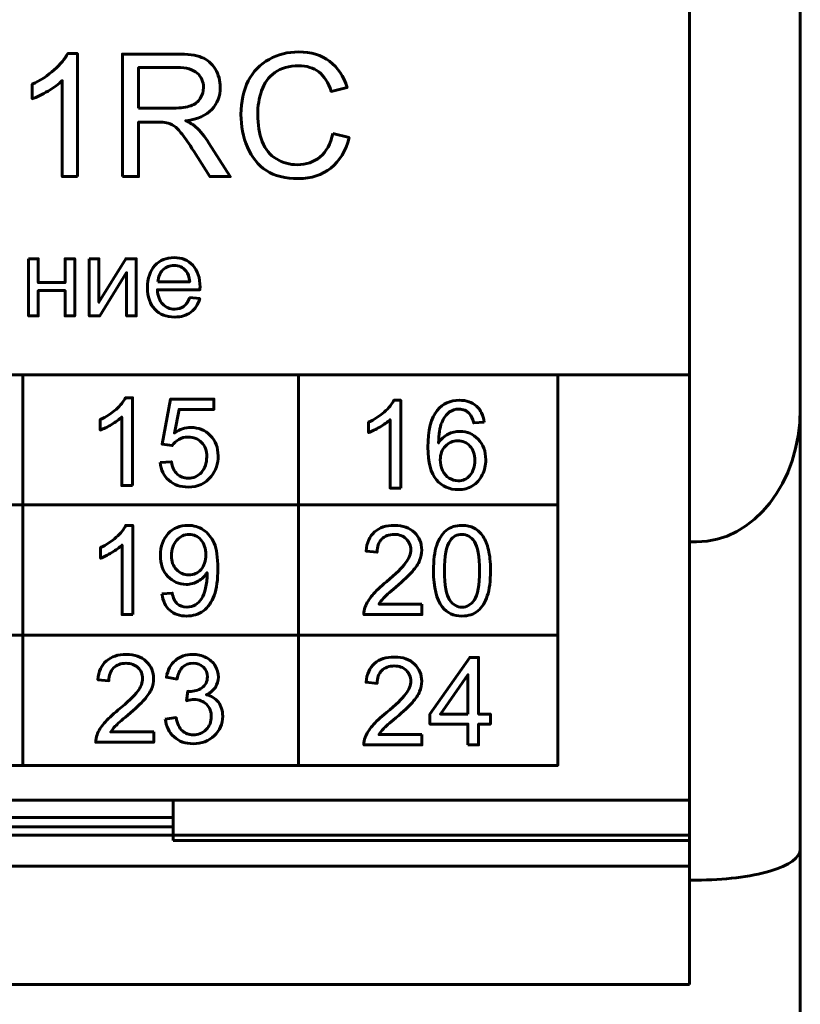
# Model space of a CAD drawing. Header units: millimetres. Extents: x -16 to 13, y -44 to 65.
# Tile 3 of 10: x 1 to 13, y -30 to -15. Entities that reach past the tile are written whole.
import ezdxf

# ---------------------------------------------------------------- set-up
doc = ezdxf.new("R2010")
doc.units = ezdxf.units.MM
doc.linetypes.add('K5LT_BASIC', pattern=[0])

# ---------------------------------------------------------------- blocks, each defined once
blk = doc.blocks.new('U0')
at = {"color": 150, "linetype": 'K5LT_BASIC', "lineweight": 60, "true_color": 0x0080ff}
for p, q in [((11.118, -27.219), (11.118, 47.888)), ((-8.282, -27.219), (11.118, -27.219))]:
    blk.add_line(p, q, dxfattribs=at)

msp = doc.modelspace()

# ---------------------------------------------------------------- linework, layer by layer
at = {"color": 150, "linetype": 'K5LT_BASIC', "lineweight": 60, "true_color": 0x0080ff}
for p, q in [((12.718, 41.735), (12.718, -21.066)), ((1.495, -26.211), (1.495, -20.573)), ((5.475, -20.573), (5.475, -26.211)), ((9.218, -20.573), (11.118, -20.573)), ((12.718, -27.421), (12.718, -21.066)), ((-6.225, -22.452), (9.218, -22.452)), ((11.118, -22.986), (11.218, -22.986)), ((11.118, -22.986), (11.118, -27.219)), ((11.118, -22.986), (11.218, -22.986)), ((11.118, -22.986), (11.118, -27.865)), ((-6.225, -24.332), (9.218, -24.332)), ((-8.282, -26.711), (11.118, -26.711)), ((3.668, -27.219), (3.668, -26.711)), ((-0.832, -26.962), (3.668, -26.962)), ((-0.832, -27.099), (3.668, -27.099)), ((3.668, -27.219), (11.118, -27.219)), ((3.668, -27.219), (3.668, -27.287)), ((3.668, -27.292), (3.668, -27.287)), ((11.118, -27.292), (3.668, -27.292)), ((12.718, -27.421), (12.718, -30.565)), ((-3.582, -27.664), (11.118, -27.664)), ((11.118, -27.865), (11.118, -29.375)), ((11.118, -27.865), (11.218, -27.865)), ((-3.582, -29.375), (11.118, -29.375))]:
    msp.add_line(p, q, dxfattribs=at)
for centre, major_axis, ratio, start_param, end_param in [((11.218, -21.066), (0, 1.92), 0.781286, 3.141593, 4.712389), ((11.218, -21.066), (0, -1.92), 0.781286, 0, 1.570796), ((11.218, -27.421), (-1.5, 0), 0.296213, 1.570796, 3.141593)]:
    msp.add_ellipse(centre, major_axis=major_axis, ratio=ratio, start_param=start_param, end_param=end_param, dxfattribs=at)
for points, knots in [([(5.971, -17.091), (5.971, -17.091), (6.206, -17.15), (6.206, -17.15), (6.157, -17.342), (6.069, -17.488), (5.942, -17.589), (5.815, -17.69), (5.659, -17.741), (5.475, -17.741), (5.285, -17.741), (5.13, -17.702), (5.011, -17.624), (4.891, -17.547), (4.801, -17.435), (4.739, -17.288), (4.677, -17.14), (4.645, -16.983), (4.645, -16.814), (4.645, -16.63), (4.68, -16.469), (4.751, -16.332), (4.821, -16.195), (4.921, -16.091), (5.051, -16.02), (5.18, -15.949), (5.323, -15.913), (5.479, -15.913), (5.656, -15.913), (5.804, -15.958), (5.924, -16.048), (6.045, -16.139), (6.129, -16.265), (6.176, -16.428), (6.176, -16.428), (5.947, -16.482), (5.947, -16.482), (5.906, -16.354), (5.846, -16.26), (5.768, -16.202), (5.691, -16.143), (5.593, -16.113), (5.475, -16.113), (5.339, -16.113), (5.226, -16.146), (5.135, -16.211), (5.044, -16.276), (4.98, -16.364), (4.943, -16.473), (4.906, -16.583), (4.887, -16.696), (4.887, -16.813), (4.887, -16.963), (4.909, -17.094), (4.953, -17.206), (4.996, -17.319), (5.064, -17.402), (5.156, -17.458), (5.249, -17.513), (5.348, -17.541), (5.456, -17.541), (5.587, -17.541), (5.697, -17.503), (5.787, -17.428), (5.878, -17.352), (5.939, -17.24), (5.971, -17.091)], [0, 0, 0, 0, 0.045455, 0.045455, 0.045455, 0.090909, 0.090909, 0.090909, 0.136364, 0.136364, 0.136364, 0.181818, 0.181818, 0.181818, 0.227273, 0.227273, 0.227273, 0.272727, 0.272727, 0.272727, 0.318182, 0.318182, 0.318182, 0.363636, 0.363636, 0.363636, 0.409091, 0.409091, 0.409091, 0.454545, 0.454545, 0.454545, 0.5, 0.5, 0.5, 0.545455, 0.545455, 0.545455, 0.590909, 0.590909, 0.590909, 0.636364, 0.636364, 0.636364, 0.681818, 0.681818, 0.681818, 0.727273, 0.727273, 0.727273, 0.772727, 0.772727, 0.772727, 0.818182, 0.818182, 0.818182, 0.863636, 0.863636, 0.863636, 0.909091, 0.909091, 0.909091, 0.954545, 0.954545, 0.954545, 1, 1, 1, 1]), ([(2.284, -17.711), (2.284, -17.711), (2.066, -17.711), (2.066, -17.711), (2.066, -16.327), (2.066, -16.327), (2.014, -16.378), (1.945, -16.427), (1.776, -16.527), (1.699, -16.565), (1.632, -16.589), (1.632, -16.589), (1.632, -16.379), (1.632, -16.379), (1.753, -16.323), (1.859, -16.253), (1.95, -16.172), (2.041, -16.091), (2.106, -16.012), (2.144, -15.936), (2.144, -15.936), (2.284, -15.936), (2.284, -15.936), (2.284, -17.711), (2.284, -17.711)], [0, 0, 0, 0, 0.111111, 0.111111, 0.222222, 0.222222, 0.222222, 0.333333, 0.333333, 0.444444, 0.444444, 0.444444, 0.555556, 0.555556, 0.555556, 0.666667, 0.666667, 0.666667, 0.777778, 0.777778, 0.777778, 0.888889, 0.888889, 1, 1, 1, 1]), ([(2.934, -17.711), (2.934, -17.711), (2.934, -15.943), (2.934, -15.943), (3.717, -15.943), (3.717, -15.943), (3.875, -15.943), (3.995, -15.959), (4.077, -15.991), (4.158, -16.022), (4.224, -16.078), (4.273, -16.159), (4.322, -16.239), (4.346, -16.328), (4.346, -16.425), (4.346, -16.551), (4.305, -16.656), (4.224, -16.742), (4.143, -16.828), (4.018, -16.883), (3.849, -16.906), (3.911, -16.936), (3.958, -16.965), (3.99, -16.994), (4.058, -17.057), (4.123, -17.135), (4.183, -17.23), (4.183, -17.23), (4.489, -17.711), (4.489, -17.711), (4.197, -17.711), (4.197, -17.711), (3.963, -17.343), (3.963, -17.343), (3.895, -17.237), (3.839, -17.156), (3.795, -17.099), (3.75, -17.043), (3.711, -17.004), (3.676, -16.981), (3.641, -16.959), (3.605, -16.943), (3.569, -16.934), (3.543, -16.929), (3.5, -16.926), (3.439, -16.926), (3.439, -16.926), (3.168, -16.926), (3.168, -16.926), (3.168, -17.711), (3.168, -17.711), (2.934, -17.711), (2.934, -17.711)], [0, 0, 0, 0, 0.052632, 0.052632, 0.105263, 0.105263, 0.105263, 0.157895, 0.157895, 0.157895, 0.210526, 0.210526, 0.210526, 0.263158, 0.263158, 0.263158, 0.315789, 0.315789, 0.315789, 0.368421, 0.368421, 0.368421, 0.421053, 0.421053, 0.421053, 0.473684, 0.473684, 0.473684, 0.526316, 0.526316, 0.578947, 0.578947, 0.631579, 0.631579, 0.631579, 0.684211, 0.684211, 0.684211, 0.736842, 0.736842, 0.736842, 0.789474, 0.789474, 0.789474, 0.842105, 0.842105, 0.842105, 0.894737, 0.894737, 0.947368, 0.947368, 1, 1, 1, 1]), ([(3.168, -16.723), (3.168, -16.723), (3.67, -16.723), (3.67, -16.723), (3.777, -16.723), (3.86, -16.712), (3.921, -16.69), (3.981, -16.668), (4.026, -16.633), (4.057, -16.584), (4.088, -16.535), (4.104, -16.483), (4.104, -16.425), (4.104, -16.342), (4.074, -16.273), (4.014, -16.219), (3.953, -16.165), (3.858, -16.138), (3.727, -16.138), (3.727, -16.138), (3.168, -16.138), (3.168, -16.138), (3.168, -16.723), (3.168, -16.723)], [0, 0, 0, 0, 0.125, 0.125, 0.125, 0.25, 0.25, 0.25, 0.375, 0.375, 0.375, 0.5, 0.5, 0.5, 0.625, 0.625, 0.625, 0.75, 0.75, 0.75, 0.875, 0.875, 1, 1, 1, 1]), ([(1.579, -18.898), (1.579, -18.898), (1.719, -18.898), (1.719, -18.898), (1.719, -19.241), (1.719, -19.241), (2.106, -19.241), (2.106, -19.241), (2.106, -18.898), (2.106, -18.898), (2.246, -18.898), (2.246, -18.898), (2.246, -19.722), (2.246, -19.722), (2.106, -19.722), (2.106, -19.722), (2.106, -19.357), (2.106, -19.357), (1.719, -19.357), (1.719, -19.357), (1.719, -19.722), (1.719, -19.722), (1.579, -19.722), (1.579, -19.722), (1.579, -18.898), (1.579, -18.898)], [0, 0, 0, 0, 0.083333, 0.083333, 0.166667, 0.166667, 0.25, 0.25, 0.333333, 0.333333, 0.416667, 0.416667, 0.5, 0.5, 0.583333, 0.583333, 0.666667, 0.666667, 0.75, 0.75, 0.833333, 0.833333, 0.916667, 0.916667, 1, 1, 1, 1]), ([(2.455, -18.898), (2.455, -18.898), (2.595, -18.898), (2.595, -18.898), (2.595, -19.526), (2.595, -19.526), (2.983, -18.898), (2.983, -18.898), (3.133, -18.898), (3.133, -18.898), (3.133, -19.722), (3.133, -19.722), (2.994, -19.722), (2.994, -19.722), (2.994, -19.098), (2.994, -19.098), (2.606, -19.722), (2.606, -19.722), (2.455, -19.722), (2.455, -19.722), (2.455, -18.898), (2.455, -18.898)], [0, 0, 0, 0, 0.1, 0.1, 0.2, 0.2, 0.3, 0.3, 0.4, 0.4, 0.5, 0.5, 0.6, 0.6, 0.7, 0.7, 0.8, 0.8, 0.9, 0.9, 1, 1, 1, 1]), ([(3.904, -19.455), (3.904, -19.455), (4.049, -19.474), (4.049, -19.474), (4.026, -19.558), (3.984, -19.624), (3.861, -19.716), (3.783, -19.739), (3.688, -19.739), (3.567, -19.739), (3.472, -19.702), (3.402, -19.628), (3.331, -19.554), (3.296, -19.45), (3.296, -19.317), (3.296, -19.179), (3.332, -19.071), (3.403, -18.995), (3.474, -18.919), (3.566, -18.881), (3.68, -18.881), (3.79, -18.881), (3.879, -18.918), (4.019, -19.068), (4.054, -19.173), (4.054, -19.309), (4.054, -19.317), (4.053, -19.329), (4.053, -19.346), (4.053, -19.346), (3.439, -19.346), (3.439, -19.346), (3.444, -19.436), (3.47, -19.505), (3.516, -19.553), (3.562, -19.601), (3.619, -19.625), (3.688, -19.625), (3.739, -19.625), (3.782, -19.612), (3.818, -19.585), (3.855, -19.558), (3.883, -19.515), (3.904, -19.455)], [0, 0, 0, 0, 0.066667, 0.066667, 0.066667, 0.133333, 0.133333, 0.2, 0.2, 0.2, 0.266667, 0.266667, 0.266667, 0.333333, 0.333333, 0.333333, 0.4, 0.4, 0.4, 0.466667, 0.466667, 0.466667, 0.533333, 0.533333, 0.6, 0.6, 0.6, 0.666667, 0.666667, 0.666667, 0.733333, 0.733333, 0.733333, 0.8, 0.8, 0.8, 0.866667, 0.866667, 0.866667, 0.933333, 0.933333, 0.933333, 1, 1, 1, 1]), ([(3.447, -19.231), (3.447, -19.231), (3.906, -19.231), (3.906, -19.231), (3.9, -19.162), (3.882, -19.11), (3.853, -19.076), (3.809, -19.022), (3.751, -18.995), (3.681, -18.995), (3.617, -18.995), (3.563, -19.016), (3.519, -19.059), (3.476, -19.102), (3.452, -19.159), (3.447, -19.231)], [0, 0, 0, 0, 0.2, 0.2, 0.2, 0.4, 0.4, 0.4, 0.6, 0.6, 0.6, 0.8, 0.8, 0.8, 1, 1, 1, 1]), ([(-6.225, -20.573), (-6.225, -20.573), (9.218, -20.573), (9.218, -20.573), (9.218, -26.211), (9.218, -26.211), (-6.225, -26.211), (-6.225, -26.211), (-6.225, -20.573), (-6.225, -20.573)], [0, 0, 0, 0, 0.25, 0.25, 0.5, 0.5, 0.75, 0.75, 1, 1, 1, 1]), ([(3.08, -22.171), (3.08, -22.171), (2.924, -22.171), (2.924, -22.171), (2.924, -21.183), (2.924, -21.183), (2.887, -21.219), (2.838, -21.255), (2.777, -21.29), (2.717, -21.326), (2.662, -21.352), (2.614, -21.37), (2.614, -21.37), (2.614, -21.22), (2.614, -21.22), (2.701, -21.18), (2.777, -21.13), (2.842, -21.072), (2.907, -21.014), (2.953, -20.958), (2.98, -20.903), (2.98, -20.903), (3.08, -20.903), (3.08, -20.903), (3.08, -22.171), (3.08, -22.171)], [0, 0, 0, 0, 0.111111, 0.111111, 0.222222, 0.222222, 0.222222, 0.333333, 0.333333, 0.333333, 0.444444, 0.444444, 0.444444, 0.555556, 0.555556, 0.555556, 0.666667, 0.666667, 0.666667, 0.777778, 0.777778, 0.777778, 0.888889, 0.888889, 1, 1, 1, 1]), ([(3.479, -21.84), (3.479, -21.84), (3.641, -21.828), (3.641, -21.828), (3.653, -21.907), (3.681, -21.966), (3.724, -22.006), (3.768, -22.046), (3.821, -22.066), (3.884, -22.066), (3.959, -22.066), (4.022, -22.037), (4.074, -21.981), (4.125, -21.925), (4.151, -21.85), (4.151, -21.757), (4.151, -21.669), (4.126, -21.599), (4.077, -21.548), (4.028, -21.497), (3.963, -21.471), (3.882, -21.471), (3.832, -21.471), (3.787, -21.483), (3.747, -21.506), (3.707, -21.529), (3.676, -21.558), (3.653, -21.595), (3.653, -21.595), (3.507, -21.574), (3.507, -21.574), (3.629, -20.924), (3.629, -20.924), (4.255, -20.924), (4.255, -20.924), (4.255, -21.073), (4.255, -21.073), (3.752, -21.073), (3.752, -21.073), (3.685, -21.413), (3.685, -21.413), (3.761, -21.36), (3.84, -21.334), (3.923, -21.334), (4.033, -21.334), (4.126, -21.372), (4.201, -21.448), (4.277, -21.525), (4.315, -21.623), (4.315, -21.743), (4.315, -21.857), (4.281, -21.956), (4.215, -22.039), (4.134, -22.141), (4.024, -22.193), (3.884, -22.193), (3.769, -22.193), (3.676, -22.16), (3.603, -22.096), (3.53, -22.032), (3.489, -21.946), (3.479, -21.84)], [0, 0, 0, 0, 0.045455, 0.045455, 0.045455, 0.090909, 0.090909, 0.090909, 0.136364, 0.136364, 0.136364, 0.181818, 0.181818, 0.181818, 0.227273, 0.227273, 0.227273, 0.272727, 0.272727, 0.272727, 0.318182, 0.318182, 0.318182, 0.363636, 0.363636, 0.363636, 0.409091, 0.409091, 0.409091, 0.454545, 0.454545, 0.5, 0.5, 0.545455, 0.545455, 0.590909, 0.590909, 0.636364, 0.636364, 0.681818, 0.681818, 0.681818, 0.727273, 0.727273, 0.727273, 0.772727, 0.772727, 0.772727, 0.818182, 0.818182, 0.818182, 0.863636, 0.863636, 0.863636, 0.909091, 0.909091, 0.909091, 0.954545, 0.954545, 0.954545, 1, 1, 1, 1]), ([(6.952, -22.209), (6.952, -22.209), (6.797, -22.209), (6.797, -22.209), (6.797, -21.221), (6.797, -21.221), (6.76, -21.257), (6.71, -21.292), (6.65, -21.328), (6.589, -21.363), (6.535, -21.39), (6.486, -21.408), (6.486, -21.408), (6.486, -21.258), (6.486, -21.258), (6.573, -21.217), (6.649, -21.168), (6.714, -21.11), (6.779, -21.052), (6.825, -20.996), (6.852, -20.941), (6.852, -20.941), (6.952, -20.941), (6.952, -20.941), (6.952, -22.209), (6.952, -22.209)], [0, 0, 0, 0, 0.111111, 0.111111, 0.222222, 0.222222, 0.222222, 0.333333, 0.333333, 0.333333, 0.444444, 0.444444, 0.444444, 0.555556, 0.555556, 0.555556, 0.666667, 0.666667, 0.666667, 0.777778, 0.777778, 0.777778, 0.888889, 0.888889, 1, 1, 1, 1]), ([(8.157, -21.255), (8.157, -21.255), (8.004, -21.267), (8.004, -21.267), (7.99, -21.206), (7.97, -21.162), (7.945, -21.134), (7.903, -21.09), (7.85, -21.068), (7.789, -21.068), (7.739, -21.068), (7.695, -21.082), (7.657, -21.109), (7.608, -21.145), (7.57, -21.197), (7.542, -21.265), (7.513, -21.333), (7.499, -21.431), (7.497, -21.557), (7.535, -21.5), (7.581, -21.458), (7.635, -21.43), (7.689, -21.403), (7.745, -21.389), (7.805, -21.389), (7.908, -21.389), (7.996, -21.427), (8.069, -21.503), (8.142, -21.579), (8.178, -21.678), (8.178, -21.798), (8.178, -21.878), (8.161, -21.951), (8.127, -22.019), (8.093, -22.088), (8.046, -22.14), (7.986, -22.176), (7.926, -22.212), (7.858, -22.23), (7.783, -22.23), (7.654, -22.23), (7.548, -22.183), (7.466, -22.088), (7.385, -21.993), (7.344, -21.836), (7.344, -21.618), (7.344, -21.374), (7.389, -21.196), (7.479, -21.086), (7.558, -20.989), (7.664, -20.941), (7.798, -20.941), (7.898, -20.941), (7.979, -20.969), (8.043, -21.024), (8.106, -21.08), (8.144, -21.157), (8.157, -21.255)], [0, 0, 0, 0, 0.052632, 0.052632, 0.052632, 0.105263, 0.105263, 0.105263, 0.157895, 0.157895, 0.157895, 0.210526, 0.210526, 0.210526, 0.263158, 0.263158, 0.263158, 0.315789, 0.315789, 0.315789, 0.368421, 0.368421, 0.368421, 0.421053, 0.421053, 0.421053, 0.473684, 0.473684, 0.473684, 0.526316, 0.526316, 0.526316, 0.578947, 0.578947, 0.578947, 0.631579, 0.631579, 0.631579, 0.684211, 0.684211, 0.684211, 0.736842, 0.736842, 0.736842, 0.789474, 0.789474, 0.789474, 0.842105, 0.842105, 0.842105, 0.894737, 0.894737, 0.894737, 0.947368, 0.947368, 0.947368, 1, 1, 1, 1]), ([(7.522, -21.8), (7.522, -21.853), (7.534, -21.905), (7.556, -21.953), (7.579, -22.002), (7.611, -22.039), (7.651, -22.065), (7.691, -22.09), (7.734, -22.103), (7.78, -22.103), (7.846, -22.103), (7.903, -22.077), (7.996, -21.971), (8.02, -21.899), (8.02, -21.808), (8.02, -21.721), (7.996, -21.652), (7.95, -21.602), (7.904, -21.552), (7.845, -21.526), (7.774, -21.526), (7.704, -21.526), (7.644, -21.552), (7.595, -21.602), (7.547, -21.652), (7.522, -21.718), (7.522, -21.8)], [0, 0, 0, 0, 0.111111, 0.111111, 0.111111, 0.222222, 0.222222, 0.222222, 0.333333, 0.333333, 0.333333, 0.444444, 0.444444, 0.555556, 0.555556, 0.555556, 0.666667, 0.666667, 0.666667, 0.777778, 0.777778, 0.777778, 0.888889, 0.888889, 0.888889, 1, 1, 1, 1]), ([(3.083, -24.034), (3.083, -24.034), (2.928, -24.034), (2.928, -24.034), (2.928, -23.03), (2.928, -23.03), (2.891, -23.066), (2.842, -23.102), (2.781, -23.138), (2.72, -23.175), (2.666, -23.202), (2.618, -23.22), (2.618, -23.22), (2.618, -23.067), (2.618, -23.067), (2.704, -23.026), (2.78, -22.976), (2.845, -22.917), (2.91, -22.858), (2.956, -22.801), (2.983, -22.746), (2.983, -22.746), (3.083, -22.746), (3.083, -22.746), (3.083, -24.034), (3.083, -24.034)], [0, 0, 0, 0, 0.111111, 0.111111, 0.222222, 0.222222, 0.222222, 0.333333, 0.333333, 0.333333, 0.444444, 0.444444, 0.444444, 0.555556, 0.555556, 0.555556, 0.666667, 0.666667, 0.666667, 0.777778, 0.777778, 0.777778, 0.888889, 0.888889, 1, 1, 1, 1]), ([(3.505, -23.736), (3.505, -23.736), (3.653, -23.724), (3.653, -23.724), (3.666, -23.795), (3.69, -23.846), (3.725, -23.878), (3.761, -23.91), (3.807, -23.926), (3.862, -23.926), (3.91, -23.926), (3.952, -23.915), (3.988, -23.893), (4.024, -23.871), (4.054, -23.841), (4.076, -23.804), (4.099, -23.767), (4.118, -23.716), (4.133, -23.653), (4.149, -23.591), (4.157, -23.526), (4.157, -23.461), (4.157, -23.454), (4.156, -23.443), (4.156, -23.429), (4.125, -23.479), (4.083, -23.52), (4.029, -23.551), (3.976, -23.583), (3.917, -23.598), (3.855, -23.598), (3.751, -23.598), (3.663, -23.56), (3.59, -23.483), (3.518, -23.406), (3.482, -23.304), (3.482, -23.179), (3.482, -23.048), (3.52, -22.944), (3.595, -22.864), (3.67, -22.785), (3.765, -22.746), (3.879, -22.746), (3.96, -22.746), (4.035, -22.768), (4.104, -22.813), (4.171, -22.858), (4.223, -22.922), (4.258, -23.005), (4.293, -23.088), (4.311, -23.208), (4.311, -23.366), (4.311, -23.53), (4.294, -23.66), (4.259, -23.757), (4.224, -23.854), (4.171, -23.928), (4.102, -23.979), (4.033, -24.03), (3.952, -24.055), (3.86, -24.055), (3.761, -24.055), (3.68, -24.027), (3.618, -23.971), (3.555, -23.916), (3.518, -23.837), (3.505, -23.736)], [0, 0, 0, 0, 0.045455, 0.045455, 0.045455, 0.090909, 0.090909, 0.090909, 0.136364, 0.136364, 0.136364, 0.181818, 0.181818, 0.181818, 0.227273, 0.227273, 0.227273, 0.272727, 0.272727, 0.272727, 0.318182, 0.318182, 0.318182, 0.363636, 0.363636, 0.363636, 0.409091, 0.409091, 0.409091, 0.454545, 0.454545, 0.454545, 0.5, 0.5, 0.5, 0.545455, 0.545455, 0.545455, 0.590909, 0.590909, 0.590909, 0.636364, 0.636364, 0.636364, 0.681818, 0.681818, 0.681818, 0.727273, 0.727273, 0.727273, 0.772727, 0.772727, 0.772727, 0.818182, 0.818182, 0.818182, 0.863636, 0.863636, 0.863636, 0.909091, 0.909091, 0.909091, 0.954545, 0.954545, 0.954545, 1, 1, 1, 1]), ([(4.138, -23.17), (4.138, -23.08), (4.115, -23.009), (4.068, -22.956), (4.021, -22.903), (3.964, -22.876), (3.897, -22.876), (3.827, -22.876), (3.767, -22.905), (3.717, -22.962), (3.666, -23.019), (3.641, -23.093), (3.641, -23.184), (3.641, -23.265), (3.665, -23.331), (3.713, -23.382), (3.761, -23.433), (3.821, -23.459), (3.892, -23.459), (3.964, -23.459), (4.023, -23.433), (4.069, -23.382), (4.115, -23.331), (4.138, -23.261), (4.138, -23.17)], [0, 0, 0, 0, 0.125, 0.125, 0.125, 0.25, 0.25, 0.25, 0.375, 0.375, 0.375, 0.5, 0.5, 0.5, 0.625, 0.625, 0.625, 0.75, 0.75, 0.75, 0.875, 0.875, 0.875, 1, 1, 1, 1]), ([(7.256, -23.883), (7.256, -23.883), (7.256, -24.034), (7.256, -24.034), (6.42, -24.034), (6.42, -24.034), (6.419, -23.996), (6.425, -23.959), (6.438, -23.924), (6.46, -23.866), (6.494, -23.809), (6.541, -23.754), (6.589, -23.698), (6.656, -23.633), (6.744, -23.56), (6.881, -23.446), (6.974, -23.355), (7.022, -23.288), (7.071, -23.221), (7.096, -23.158), (7.096, -23.098), (7.096, -23.036), (7.074, -22.984), (7.029, -22.941), (6.985, -22.898), (6.928, -22.876), (6.857, -22.876), (6.782, -22.876), (6.722, -22.899), (6.677, -22.944), (6.632, -22.99), (6.609, -23.052), (6.609, -23.133), (6.609, -23.133), (6.45, -23.116), (6.45, -23.116), (6.461, -22.996), (6.502, -22.904), (6.573, -22.841), (6.645, -22.777), (6.74, -22.746), (6.86, -22.746), (6.982, -22.746), (7.078, -22.78), (7.148, -22.848), (7.219, -22.916), (7.254, -23.001), (7.254, -23.102), (7.254, -23.153), (7.244, -23.204), (7.223, -23.253), (7.203, -23.303), (7.168, -23.356), (7.12, -23.41), (7.072, -23.465), (6.992, -23.541), (6.881, -23.636), (6.788, -23.716), (6.728, -23.769), (6.702, -23.798), (6.675, -23.826), (6.653, -23.854), (6.636, -23.883), (6.636, -23.883), (7.256, -23.883), (7.256, -23.883)], [0, 0, 0, 0, 0.045455, 0.045455, 0.090909, 0.090909, 0.090909, 0.136364, 0.136364, 0.136364, 0.181818, 0.181818, 0.181818, 0.227273, 0.227273, 0.227273, 0.272727, 0.272727, 0.272727, 0.318182, 0.318182, 0.318182, 0.363636, 0.363636, 0.363636, 0.409091, 0.409091, 0.409091, 0.454545, 0.454545, 0.454545, 0.5, 0.5, 0.5, 0.545455, 0.545455, 0.545455, 0.590909, 0.590909, 0.590909, 0.636364, 0.636364, 0.636364, 0.681818, 0.681818, 0.681818, 0.727273, 0.727273, 0.727273, 0.772727, 0.772727, 0.772727, 0.818182, 0.818182, 0.818182, 0.863636, 0.863636, 0.863636, 0.909091, 0.909091, 0.909091, 0.954545, 0.954545, 0.954545, 1, 1, 1, 1]), ([(7.424, -23.401), (7.424, -23.249), (7.439, -23.127), (7.47, -23.034), (7.501, -22.941), (7.546, -22.87), (7.607, -22.82), (7.667, -22.77), (7.743, -22.746), (7.835, -22.746), (7.903, -22.746), (7.962, -22.759), (8.013, -22.787), (8.065, -22.815), (8.107, -22.855), (8.14, -22.907), (8.173, -22.959), (8.199, -23.023), (8.217, -23.098), (8.236, -23.173), (8.246, -23.274), (8.246, -23.401), (8.246, -23.551), (8.231, -23.673), (8.2, -23.765), (8.17, -23.858), (8.124, -23.93), (8.064, -23.98), (8.004, -24.03), (7.927, -24.055), (7.835, -24.055), (7.714, -24.055), (7.618, -24.011), (7.549, -23.923), (7.465, -23.816), (7.424, -23.642), (7.424, -23.401)], [0, 0, 0, 0, 0.083333, 0.083333, 0.083333, 0.166667, 0.166667, 0.166667, 0.25, 0.25, 0.25, 0.333333, 0.333333, 0.333333, 0.416667, 0.416667, 0.416667, 0.5, 0.5, 0.5, 0.583333, 0.583333, 0.583333, 0.666667, 0.666667, 0.666667, 0.75, 0.75, 0.75, 0.833333, 0.833333, 0.833333, 0.916667, 0.916667, 0.916667, 1, 1, 1, 1]), ([(7.583, -23.401), (7.583, -23.612), (7.607, -23.753), (7.655, -23.822), (7.704, -23.891), (7.764, -23.926), (7.835, -23.926), (7.906, -23.926), (7.966, -23.891), (8.015, -23.822), (8.063, -23.752), (8.087, -23.612), (8.087, -23.401), (8.087, -23.19), (8.063, -23.05), (8.015, -22.981), (7.966, -22.911), (7.906, -22.876), (7.833, -22.876), (7.762, -22.876), (7.705, -22.907), (7.662, -22.968), (7.609, -23.046), (7.583, -23.191), (7.583, -23.401)], [0, 0, 0, 0, 0.125, 0.125, 0.125, 0.25, 0.25, 0.25, 0.375, 0.375, 0.375, 0.5, 0.5, 0.5, 0.625, 0.625, 0.625, 0.75, 0.75, 0.75, 0.875, 0.875, 0.875, 1, 1, 1, 1]), ([(3.385, -25.728), (3.385, -25.728), (3.385, -25.877), (3.385, -25.877), (2.549, -25.877), (2.549, -25.877), (2.548, -25.839), (2.554, -25.803), (2.568, -25.769), (2.589, -25.712), (2.623, -25.656), (2.671, -25.601), (2.718, -25.546), (2.786, -25.482), (2.874, -25.41), (3.01, -25.298), (3.103, -25.209), (3.152, -25.143), (3.201, -25.077), (3.225, -25.015), (3.225, -24.956), (3.225, -24.895), (3.203, -24.843), (3.159, -24.8), (3.115, -24.758), (3.057, -24.737), (2.986, -24.737), (2.911, -24.737), (2.851, -24.76), (2.806, -24.804), (2.761, -24.849), (2.739, -24.91), (2.738, -24.989), (2.738, -24.989), (2.579, -24.974), (2.579, -24.974), (2.59, -24.855), (2.631, -24.764), (2.703, -24.702), (2.774, -24.64), (2.87, -24.608), (2.99, -24.608), (3.111, -24.608), (3.207, -24.642), (3.278, -24.709), (3.348, -24.777), (3.384, -24.86), (3.384, -24.959), (3.384, -25.01), (3.373, -25.06), (3.353, -25.109), (3.332, -25.158), (3.298, -25.209), (3.25, -25.263), (3.201, -25.317), (3.122, -25.391), (3.011, -25.485), (2.917, -25.564), (2.857, -25.616), (2.831, -25.644), (2.805, -25.672), (2.783, -25.7), (2.765, -25.728), (2.765, -25.728), (3.385, -25.728), (3.385, -25.728)], [0, 0, 0, 0, 0.045455, 0.045455, 0.090909, 0.090909, 0.090909, 0.136364, 0.136364, 0.136364, 0.181818, 0.181818, 0.181818, 0.227273, 0.227273, 0.227273, 0.272727, 0.272727, 0.272727, 0.318182, 0.318182, 0.318182, 0.363636, 0.363636, 0.363636, 0.409091, 0.409091, 0.409091, 0.454545, 0.454545, 0.454545, 0.5, 0.5, 0.5, 0.545455, 0.545455, 0.545455, 0.590909, 0.590909, 0.590909, 0.636364, 0.636364, 0.636364, 0.681818, 0.681818, 0.681818, 0.727273, 0.727273, 0.727273, 0.772727, 0.772727, 0.772727, 0.818182, 0.818182, 0.818182, 0.863636, 0.863636, 0.863636, 0.909091, 0.909091, 0.909091, 0.954545, 0.954545, 0.954545, 1, 1, 1, 1]), ([(3.553, -25.542), (3.553, -25.542), (3.709, -25.52), (3.709, -25.52), (3.726, -25.609), (3.756, -25.672), (3.799, -25.711), (3.842, -25.75), (3.894, -25.769), (3.956, -25.769), (4.03, -25.769), (4.092, -25.744), (4.142, -25.693), (4.192, -25.643), (4.217, -25.58), (4.217, -25.505), (4.217, -25.434), (4.193, -25.375), (4.147, -25.329), (4.1, -25.283), (4.041, -25.26), (3.969, -25.26), (3.94, -25.26), (3.903, -25.265), (3.859, -25.277), (3.859, -25.277), (3.877, -25.141), (3.877, -25.141), (3.887, -25.142), (3.896, -25.143), (3.902, -25.143), (3.968, -25.143), (4.027, -25.126), (4.081, -25.091), (4.134, -25.057), (4.16, -25.004), (4.16, -24.932), (4.16, -24.876), (4.141, -24.829), (4.102, -24.791), (4.064, -24.754), (4.014, -24.735), (3.953, -24.735), (3.893, -24.735), (3.842, -24.755), (3.802, -24.793), (3.762, -24.831), (3.736, -24.888), (3.724, -24.965), (3.724, -24.965), (3.569, -24.937), (3.569, -24.937), (3.588, -24.832), (3.631, -24.752), (3.699, -24.694), (3.766, -24.637), (3.849, -24.608), (3.949, -24.608), (4.018, -24.608), (4.082, -24.623), (4.139, -24.653), (4.198, -24.682), (4.242, -24.723), (4.273, -24.773), (4.304, -24.825), (4.319, -24.879), (4.319, -24.936), (4.319, -24.99), (4.304, -25.04), (4.275, -25.084), (4.246, -25.129), (4.202, -25.165), (4.145, -25.191), (4.219, -25.208), (4.277, -25.244), (4.319, -25.298), (4.36, -25.353), (4.381, -25.421), (4.381, -25.502), (4.381, -25.612), (4.34, -25.706), (4.26, -25.783), (4.179, -25.86), (4.078, -25.898), (3.955, -25.898), (3.844, -25.898), (3.752, -25.865), (3.679, -25.798), (3.605, -25.732), (3.564, -25.647), (3.553, -25.542)], [0, 0, 0, 0, 0.033333, 0.033333, 0.033333, 0.066667, 0.066667, 0.066667, 0.1, 0.1, 0.1, 0.133333, 0.133333, 0.133333, 0.166667, 0.166667, 0.166667, 0.2, 0.2, 0.2, 0.233333, 0.233333, 0.233333, 0.266667, 0.266667, 0.266667, 0.3, 0.3, 0.3, 0.333333, 0.333333, 0.333333, 0.366667, 0.366667, 0.366667, 0.4, 0.4, 0.4, 0.433333, 0.433333, 0.433333, 0.466667, 0.466667, 0.466667, 0.5, 0.5, 0.5, 0.533333, 0.533333, 0.533333, 0.566667, 0.566667, 0.566667, 0.6, 0.6, 0.6, 0.633333, 0.633333, 0.633333, 0.666667, 0.666667, 0.666667, 0.7, 0.7, 0.7, 0.733333, 0.733333, 0.733333, 0.766667, 0.766667, 0.766667, 0.8, 0.8, 0.8, 0.833333, 0.833333, 0.833333, 0.866667, 0.866667, 0.866667, 0.9, 0.9, 0.9, 0.933333, 0.933333, 0.933333, 0.966667, 0.966667, 0.966667, 1, 1, 1, 1]), ([(7.256, -25.766), (7.256, -25.766), (7.256, -25.914), (7.256, -25.914), (6.42, -25.914), (6.42, -25.914), (6.419, -25.877), (6.425, -25.841), (6.438, -25.806), (6.46, -25.75), (6.494, -25.693), (6.541, -25.639), (6.589, -25.584), (6.656, -25.52), (6.744, -25.448), (6.881, -25.335), (6.974, -25.246), (7.022, -25.181), (7.071, -25.115), (7.096, -25.052), (7.096, -24.994), (7.096, -24.932), (7.073, -24.88), (7.029, -24.838), (6.985, -24.796), (6.928, -24.775), (6.857, -24.775), (6.782, -24.775), (6.722, -24.797), (6.677, -24.842), (6.632, -24.886), (6.609, -24.948), (6.609, -25.027), (6.609, -25.027), (6.45, -25.011), (6.45, -25.011), (6.461, -24.892), (6.502, -24.802), (6.573, -24.74), (6.645, -24.677), (6.74, -24.646), (6.86, -24.646), (6.981, -24.646), (7.078, -24.68), (7.148, -24.747), (7.219, -24.814), (7.254, -24.898), (7.254, -24.997), (7.254, -25.048), (7.244, -25.097), (7.223, -25.146), (7.203, -25.195), (7.168, -25.247), (7.12, -25.301), (7.072, -25.355), (6.992, -25.429), (6.881, -25.523), (6.788, -25.601), (6.728, -25.654), (6.702, -25.682), (6.675, -25.71), (6.653, -25.738), (6.636, -25.766), (6.636, -25.766), (7.256, -25.766), (7.256, -25.766)], [0, 0, 0, 0, 0.045455, 0.045455, 0.090909, 0.090909, 0.090909, 0.136364, 0.136364, 0.136364, 0.181818, 0.181818, 0.181818, 0.227273, 0.227273, 0.227273, 0.272727, 0.272727, 0.272727, 0.318182, 0.318182, 0.318182, 0.363636, 0.363636, 0.363636, 0.409091, 0.409091, 0.409091, 0.454545, 0.454545, 0.454545, 0.5, 0.5, 0.5, 0.545455, 0.545455, 0.545455, 0.590909, 0.590909, 0.590909, 0.636364, 0.636364, 0.636364, 0.681818, 0.681818, 0.681818, 0.727273, 0.727273, 0.727273, 0.772727, 0.772727, 0.772727, 0.818182, 0.818182, 0.818182, 0.863636, 0.863636, 0.863636, 0.909091, 0.909091, 0.909091, 0.954545, 0.954545, 0.954545, 1, 1, 1, 1]), ([(7.92, -25.914), (7.92, -25.914), (7.92, -25.613), (7.92, -25.613), (7.371, -25.613), (7.371, -25.613), (7.371, -25.47), (7.371, -25.47), (7.948, -24.651), (7.948, -24.651), (8.075, -24.651), (8.075, -24.651), (8.075, -25.47), (8.075, -25.47), (8.246, -25.47), (8.246, -25.47), (8.246, -25.613), (8.246, -25.613), (8.075, -25.613), (8.075, -25.613), (8.075, -25.914), (8.075, -25.914), (7.92, -25.914), (7.92, -25.914)], [0, 0, 0, 0, 0.090909, 0.090909, 0.181818, 0.181818, 0.272727, 0.272727, 0.363636, 0.363636, 0.454545, 0.454545, 0.545455, 0.545455, 0.636364, 0.636364, 0.727273, 0.727273, 0.818182, 0.818182, 0.909091, 0.909091, 1, 1, 1, 1]), ([(7.92, -25.47), (7.92, -25.47), (7.92, -24.902), (7.92, -24.902), (7.524, -25.47), (7.524, -25.47), (7.92, -25.47), (7.92, -25.47)], [0, 0, 0, 0, 0.333333, 0.333333, 0.666667, 0.666667, 1, 1, 1, 1])]:
    msp.add_open_spline(points, degree=3, knots=knots, dxfattribs=at)

# ---------------------------------------------------------------- block references
msp.add_blockref('U0', (0, 0))

doc.saveas('drawing.dxf')
